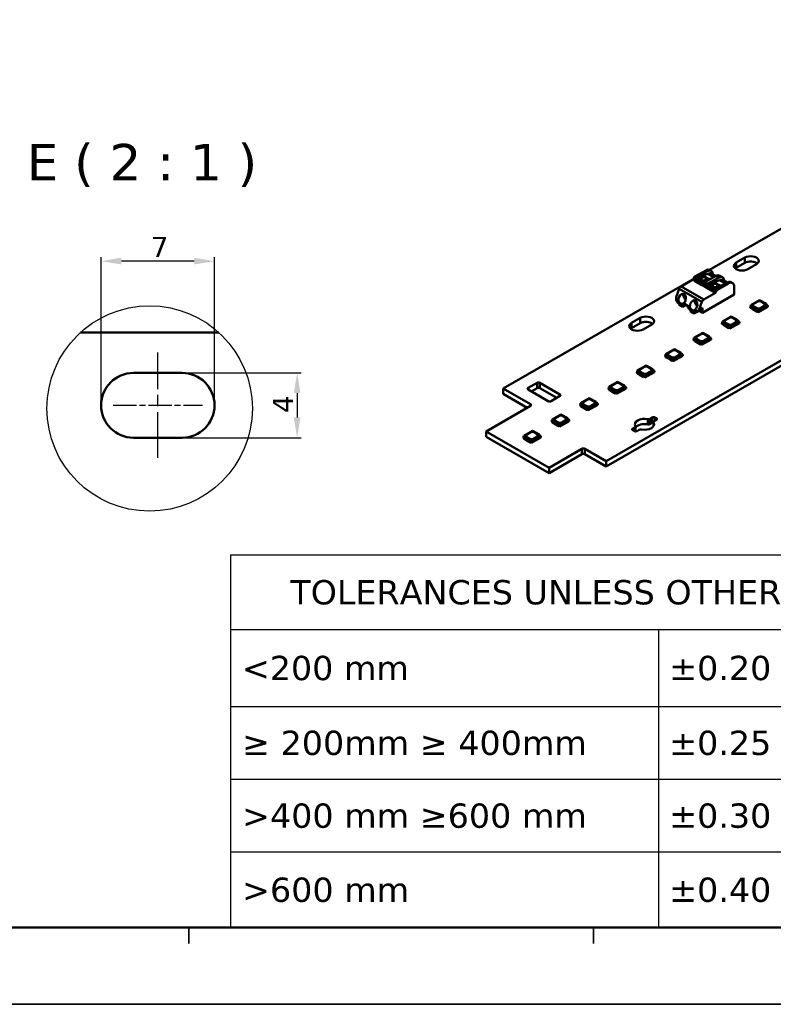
# Model space of a CAD drawing. Header units: millimetres. Extents: x 0 to 420, y 0 to 296.
# Tile 2 of 16: x 94 to 187, y 0 to 122. Entities that reach past the tile are written whole.
import ezdxf

# ---------------------------------------------------------------- set-up
doc = ezdxf.new("R2010")
doc.units = ezdxf.units.MM
doc.linetypes.add('CHAIN', pattern=[0.3543, 0.2362, -0.0295, 0.0591, -0.0295])
doc.layers.get('0').update_dxf_attribs({"lineweight": 25})
for name, color, linetype, lineweight in [('Centerline(ISO)', 7, 'Continuous', 25), ('Detail Circle Lines(ISO)', 7, 'Continuous', 25), ('Dimensions(ISO)', 7, 'Continuous', 25), ('Sketch Geometry(ISO)', 7, 'Continuous', 50), ('Symbols(ISO)', 7, 'Continuous', 25), ('Visible Edges(ISO)', 7, 'Continuous', 50), ('Visible Tangent Edges(ISO)', 7, 'Continuous', 50)]:
    doc.layers.add(name, color=color, linetype=linetype, lineweight=lineweight)
doc.styles.add('Philips-dimensions', font='verdana.ttf')
doc.styles.add('Philips-tekst', font='verdana.ttf')
doc.styles.add('Philips-tekstBigText', font='verdana.ttf')
doc.dimstyles.new('Philips-Oss', dxfattribs={"dimtxt": 2.5, "dimasz": 2.5, "dimexe": 0.5, "dimexo": 0, "dimgap": 0.5, "dimtad": 1, "dimtoh": 1, "dimrnd": 1e-08, "dimdsep": 46, "dimtxsty": 'Philips-dimensions', "dimcen": 0.09, "dimdle": 10, "dimclrd": 7, "dimclre": 7, "dimclrt": 7, "dimazin": 2, "dimtfac": 1, "dimtmove": 0, "dimatfit": 3, "dimfxl": 1, "dimtolj": 1, "dimlwd": 25, "dimlwe": 25, "dimarcsym": 0})

# ---------------------------------------------------------------- blocks, each defined once
blk = doc.blocks.new('2dTransSymbol2')
at = {"layer": 'Detail Circle Lines(ISO)'}
blk.add_circle((110.18, 74.07), 12.68, dxfattribs=at)
blk = doc.blocks.new('Borders A3')
at = {"layer": 'Sketch Geometry(ISO)', "color": 1, "linetype": 'Continuous', "lineweight": 50, "true_color": 0xff0000}
blk.add_line((20, 10), (410, 10), dxfattribs=at)
at = {"layer": 'Sketch Geometry(ISO)', "color": 7, "linetype": 'Continuous', "lineweight": 35}
for p, q in [((115, 10), (115, 8)), ((165, 10), (165, 8)), ((0.5, 0.5), (419.5, 0.5))]:
    blk.add_line(p, q, dxfattribs=at)
blk = doc.blocks.new('*D26')
at = {"layer": 'Defpoints', "color": 0, "linetype": 'Continuous', "transparency": 16777216}
for p in [(114.19, 78.46), (114.19, 70.46), (128.39, 70.46)]:
    blk.add_point(p, dxfattribs=at)
at = {"layer": 'Dimensions(ISO)', "color": 7, "linetype": 'Continuous', "lineweight": 25, "transparency": 16777216}
for p, q in [((114.19, 78.46), (128.89, 78.46)), ((128.39, 75.96), (128.39, 72.96)), ((114.19, 70.46), (128.89, 70.46))]:
    blk.add_line(p, q, dxfattribs=at)
at = {"layer": 'Dimensions(ISO)', "color": 7, "linetype": 'Continuous', "transparency": 16777216}
for points in [[(127.97, 75.96), (128.81, 75.96), (128.39, 78.46)], [(127.97, 72.96), (128.81, 72.96), (128.39, 70.46)]]:
    blk.add_solid(points, dxfattribs=at)
at = {"layer": 'Dimensions(ISO)', "color": 7, "linetype": 'Continuous', "lineweight": 25, "transparency": 16777216, "insert": (125.39, 73.51), "char_height": 2.5, "attachment_point": 1, "rotation": 90, "style": 'Philips-dimensions'}
blk.add_mtext('\\A1;4', dxfattribs=at)
blk = doc.blocks.new('*D27')
at = {"layer": 'Defpoints', "color": 0, "linetype": 'Continuous', "transparency": 16777216}
for p in [(104.19, 92.26), (104.19, 74.46), (118.19, 74.46)]:
    blk.add_point(p, dxfattribs=at)
at = {"layer": 'Dimensions(ISO)', "color": 7, "linetype": 'Continuous', "lineweight": 25, "transparency": 16777216}
for p, q in [((104.19, 74.46), (104.19, 92.76)), ((118.19, 74.46), (118.19, 92.76)), ((115.69, 92.26), (106.69, 92.26))]:
    blk.add_line(p, q, dxfattribs=at)
at = {"layer": 'Dimensions(ISO)', "color": 7, "linetype": 'Continuous', "transparency": 16777216}
for points in [[(106.69, 92.68), (106.69, 91.85), (104.19, 92.26)], [(115.69, 92.68), (115.69, 91.85), (118.19, 92.26)]]:
    blk.add_solid(points, dxfattribs=at)
at = {"layer": 'Dimensions(ISO)', "color": 7, "linetype": 'Continuous', "lineweight": 25, "transparency": 16777216, "insert": (110.33, 95.26), "char_height": 2.5, "attachment_point": 1, "style": 'Philips-dimensions'}
blk.add_mtext('\\A1;7', dxfattribs=at)
blk = doc.blocks.new('Table1')
at = {"layer": 'Symbols(ISO)'}
for p, q in [((120.17, 56), (225.84, 56)), ((120.17, 56), (120.17, 46.77)), ((225.84, 56), (225.84, 46.77)), ((120.17, 46.77), (225.84, 46.77)), ((120.17, 46.77), (120.17, 37.29)), ((173.01, 46.77), (173.01, 37.29)), ((225.84, 46.77), (225.84, 37.29)), ((120.17, 37.29), (225.84, 37.29)), ((120.17, 37.29), (120.17, 10)), ((173.01, 37.29), (173.01, 10)), ((225.84, 37.29), (225.84, 10)), ((120.17, 28.3), (225.84, 28.3)), ((120.17, 19.31), (225.84, 19.31)), ((120.17, 10), (225.84, 10))]:
    blk.add_line(p, q, dxfattribs=at)
at = {"layer": 'Symbols(ISO)', "color": 7, "char_height": 3, "attachment_point": 7, "style": 'Philips-tekst'}
for s, insert in [('TOLERANCES UNLESS OTHERWISE STATED', (127.55, 49.82)), ('<200 mm', (121.56, 40.47)), ('±0.20 mm', (174.32, 40.47)), ('≥ 200mm ≥ 400mm', (121.59, 31.23)), ('±0.25 mm', (174.32, 31.23)), ('>400 mm ≥600 mm', (121.59, 22.24)), ('±0.30 mm', (174.32, 22.24)), ('>600 mm', (121.59, 13.09)), ('±0.40 mm', (174.32, 13.09))]:
    blk.add_mtext(s, dxfattribs=dict(at, insert=insert))

msp = doc.modelspace()

# ---------------------------------------------------------------- linework, layer by layer
at = {"layer": 'Centerline(ISO)', "linetype": 'CHAIN', "ltscale": 23.990969}
msp.add_line((111.189, 67.959), (111.189, 80.959), dxfattribs=at)
at = {"layer": 'Centerline(ISO)', "linetype": 'CHAIN', "ltscale": 12.223182}
msp.add_line((105.689, 74.459), (116.689, 74.459), dxfattribs=at)
at = {"layer": 'Visible Edges(ISO)'}
for p, q in [((261.209, 122.072), (166.562, 67.568)), ((261.209, 121.418), (166.562, 66.914)), ((179.295, 91.188), (218.813, 113.945)), ((182.614, 92.082), (183.674, 92.692)), ((183.674, 92.038), (182.614, 91.428)), ((185.089, 91.878), (184.028, 91.267)), ((153.834, 76.527), (177.303, 90.041)), ((177.245, 89.973), (175.801, 89.142)), ((177.347, 90.155), (177.306, 90.05)), ((177.465, 89.958), (177.506, 90.063)), ((178.841, 91.118), (177.5, 90.345)), ((177.659, 90.254), (179, 91.026)), ((177.728, 90.012), (177.725, 89.928)), ((177.982, 90.225), (177.803, 90.132)), ((178.147, 90.13), (177.982, 90.225)), ((178.187, 90.227), (178.076, 90.171)), ((178.229, 90.367), (178.187, 90.227)), ((178.409, 90.099), (178.187, 90.227)), ((178.422, 90.49), (178.229, 90.367)), ((178.389, 90.275), (178.229, 90.367)), ((179.15, 90.705), (178.422, 90.49)), ((179.2, 90.042), (178.422, 90.49)), ((180.061, 90.415), (178.72, 89.643)), ((179.007, 89.919), (178.846, 90.011)), ((179.007, 89.919), (179.2, 90.042)), ((179.073, 89.439), (180.415, 90.212)), ((179.2, 90.042), (179.637, 90.171)), ((179.499, 91.075), (179.34, 91.167)), ((180.086, 90.429), (179.561, 90.732)), ((180.914, 90.261), (180.56, 90.464)), ((175.571, 88.856), (175.173, 87.83)), ((178.364, 89.294), (177.445, 89.824)), ((178.503, 89.48), (177.725, 89.928)), ((177.813, 89.877), (177.813, 89.671)), ((178.48, 89.287), (177.813, 89.671)), ((177.813, 89.671), (177.917, 89.597)), ((178.466, 89.281), (177.917, 89.597)), ((178.046, 89.478), (178.046, 89.523)), ((178.134, 89.427), (178.134, 89.472)), ((178.283, 89.387), (178.243, 89.364)), ((178.503, 89.48), (178.506, 89.564)), ((178.591, 89.526), (178.503, 89.48)), ((178.567, 89.452), (178.526, 89.347)), ((178.581, 89.684), (178.76, 89.777)), ((178.591, 89.504), (178.591, 89.526)), ((178.76, 89.777), (178.596, 89.872)), ((178.961, 89.782), (178.742, 89.908)), ((178.76, 89.777), (178.788, 89.688)), ((178.788, 89.688), (178.896, 89.744)), ((179.778, 88.48), (178.859, 89.009)), ((178.879, 89.144), (178.92, 89.249)), ((178.966, 89.784), (179.007, 89.919)), ((179.143, 89.197), (179.139, 89.114)), ((179.917, 88.666), (179.139, 89.114)), ((179.397, 89.41), (179.217, 89.318)), ((179.227, 89.063), (179.227, 88.857)), ((179.894, 88.473), (179.227, 88.857)), ((179.227, 88.857), (179.331, 88.783)), ((179.88, 88.467), (179.331, 88.783)), ((179.561, 89.315), (179.397, 89.41)), ((179.601, 89.413), (179.49, 89.356)), ((179.643, 89.552), (179.601, 89.413)), ((179.823, 89.285), (179.601, 89.413)), ((179.837, 89.676), (179.643, 89.552)), ((179.803, 89.46), (179.643, 89.552)), ((180.565, 89.89), (179.837, 89.676)), ((180.614, 89.228), (179.837, 89.676)), ((179.917, 88.666), (179.92, 88.75)), ((179.995, 88.87), (180.175, 88.962)), ((180.175, 88.962), (180.01, 89.057)), ((181.475, 89.601), (180.134, 88.828)), ((180.375, 88.967), (180.156, 89.093)), ((180.175, 88.962), (180.202, 88.874)), ((180.202, 88.874), (180.311, 88.93)), ((180.421, 89.104), (180.261, 89.197)), ((180.293, 88.737), (181.634, 89.509)), ((180.38, 88.97), (180.421, 89.104)), ((180.421, 89.104), (180.614, 89.228)), ((180.614, 89.228), (181.051, 89.357)), ((181.501, 89.615), (180.975, 89.918)), ((182.133, 89.558), (181.974, 89.65)), ((182.341, 89.099), (182.341, 88.138)), ((182.341, 88.138), (178.417, 85.878)), ((178.594, 87.533), (180.038, 88.365)), ((179.46, 88.663), (179.46, 88.709)), ((179.548, 88.612), (179.548, 88.658)), ((179.697, 88.572), (179.658, 88.55)), ((180.005, 88.711), (179.917, 88.666)), ((179.981, 88.638), (179.94, 88.533)), ((180.005, 88.69), (180.005, 88.711)), ((180.099, 88.441), (180.14, 88.546)), ((175.995, 86.724), (175.5, 87.009)), ((175.571, 86.968), (175.536, 86.947)), ((175.96, 86.703), (175.536, 86.947)), ((175.536, 86.947), (175.536, 86.886)), ((175.96, 86.642), (175.536, 86.886)), ((175.536, 86.886), (175.589, 86.855)), ((176.013, 86.611), (175.589, 86.855)), ((175.96, 86.703), (175.995, 86.724)), ((175.96, 86.642), (175.96, 86.703)), ((176.013, 86.611), (175.96, 86.642)), ((176.261, 86.754), (176.013, 86.611)), ((176.287, 86.768), (176.365, 86.812)), ((177.966, 86.222), (178.364, 87.248)), ((177.966, 86.222), (178.417, 86.481)), ((178.417, 85.878), (178.417, 86.481)), ((184.376, 86.643), (184.341, 86.622)), ((184.341, 86.524), (184.341, 86.622)), ((184.341, 86.622), (184.464, 86.551)), ((184.341, 86.524), (184.438, 86.468)), ((184.39, 86.835), (184.376, 86.643)), ((184.499, 86.572), (184.376, 86.643)), ((185.476, 87.46), (184.39, 86.835)), ((185.38, 86.265), (184.39, 86.835)), ((184.5, 86.572), (184.438, 86.536)), ((184.438, 86.536), (184.579, 86.455)), ((184.438, 86.434), (184.438, 86.536)), ((184.579, 86.352), (184.438, 86.434)), ((184.579, 86.455), (184.645, 86.437)), ((184.579, 86.352), (184.579, 86.455)), ((184.645, 86.334), (184.579, 86.352)), ((184.645, 86.437), (185.057, 86.2)), ((184.645, 86.334), (184.645, 86.437)), ((185.057, 86.098), (184.645, 86.334)), ((184.712, 86.959), (185.26, 87.275)), ((184.712, 86.955), (185.26, 87.271)), ((185.171, 86.45), (184.712, 86.715)), ((185.331, 85.954), (186.515, 86.636)), ((185.38, 86.265), (186.32, 86.806)), ((185.476, 87.46), (186.32, 86.974)), ((186.144, 86.766), (185.596, 86.45)), ((185.684, 87.275), (186.144, 87.01)), ((185.684, 87.271), (186.144, 87.006)), ((186.32, 86.806), (186.32, 86.974)), ((186.32, 86.899), (186.472, 86.812)), ((186.472, 86.812), (186.32, 86.725)), ((186.32, 86.725), (186.32, 86.806)), ((186.472, 86.812), (186.48, 86.714)), ((186.515, 86.734), (186.476, 86.757)), ((186.48, 86.714), (186.515, 86.734)), ((186.515, 86.636), (186.515, 86.734)), ((169.691, 84.64), (170.752, 85.251)), ((177.409, 85.909), (176.914, 86.194)), ((176.985, 86.153), (176.95, 86.133)), ((177.374, 85.889), (176.95, 86.133)), ((176.95, 86.133), (176.95, 86.072)), ((177.374, 85.827), (176.95, 86.072)), ((176.95, 86.072), (177.003, 86.041)), ((177.427, 85.797), (177.003, 86.041)), ((177.374, 85.889), (177.41, 85.909)), ((177.374, 85.827), (177.374, 85.889)), ((177.427, 85.797), (177.374, 85.827)), ((177.993, 86.122), (177.427, 85.797)), ((177.68, 85.956), (178.246, 86.282)), ((178.417, 85.878), (177.981, 86.129)), ((181.973, 85.443), (180.887, 84.818)), ((181.209, 84.942), (181.757, 85.257)), ((181.209, 84.938), (181.757, 85.253)), ((181.973, 85.443), (182.818, 84.956)), ((182.181, 85.257), (182.641, 84.993)), ((182.181, 85.253), (182.641, 84.989)), ((185.057, 86.2), (185.087, 86.162)), ((185.057, 86.098), (185.057, 86.2)), ((185.087, 86.06), (185.057, 86.098)), ((185.087, 86.162), (185.18, 86.109)), ((185.087, 86.06), (185.087, 86.162)), ((185.18, 86.006), (185.087, 86.06)), ((185.18, 86.109), (185.242, 86.144)), ((185.18, 86.006), (185.18, 86.109)), ((185.21, 86.023), (185.18, 86.006)), ((185.207, 86.124), (185.331, 86.052)), ((185.207, 86.025), (185.331, 85.954)), ((185.366, 86.073), (185.242, 86.144)), ((185.331, 86.052), (185.366, 86.073)), ((185.331, 85.954), (185.331, 86.052)), ((185.366, 86.073), (185.38, 86.265)), ((170.752, 84.597), (169.691, 83.986)), ((172.166, 84.437), (171.106, 83.826)), ((180.873, 84.626), (180.838, 84.605)), ((180.838, 84.507), (180.838, 84.605)), ((180.838, 84.605), (180.961, 84.534)), ((180.838, 84.507), (180.935, 84.451)), ((180.887, 84.818), (180.873, 84.626)), ((180.997, 84.555), (180.873, 84.626)), ((181.877, 84.247), (180.887, 84.818)), ((180.997, 84.555), (180.935, 84.519)), ((180.935, 84.519), (181.076, 84.438)), ((180.935, 84.417), (180.935, 84.519)), ((181.076, 84.335), (180.935, 84.417)), ((181.076, 84.438), (181.143, 84.42)), ((181.076, 84.335), (181.076, 84.438)), ((181.143, 84.317), (181.076, 84.335)), ((181.143, 84.42), (181.554, 84.183)), ((181.143, 84.317), (181.143, 84.42)), ((181.554, 84.081), (181.143, 84.317)), ((181.669, 84.433), (181.209, 84.698)), ((181.554, 84.183), (181.585, 84.145)), ((181.554, 84.081), (181.554, 84.183)), ((181.585, 84.042), (181.554, 84.081)), ((181.585, 84.145), (181.677, 84.092)), ((181.585, 84.042), (181.585, 84.145)), ((181.677, 83.989), (181.585, 84.042)), ((181.677, 84.092), (181.739, 84.127)), ((181.677, 83.989), (181.677, 84.092)), ((181.708, 84.006), (181.677, 83.989)), ((181.704, 84.106), (181.828, 84.035)), ((181.704, 84.008), (181.828, 83.937)), ((181.863, 84.056), (181.739, 84.127)), ((181.828, 83.937), (183.012, 84.619)), ((181.828, 84.035), (181.863, 84.056)), ((181.828, 83.937), (181.828, 84.035)), ((181.863, 84.056), (181.877, 84.247)), ((181.877, 84.247), (182.818, 84.789)), ((182.641, 84.748), (182.093, 84.433)), ((182.818, 84.789), (182.818, 84.956)), ((182.818, 84.882), (182.969, 84.795)), ((182.969, 84.795), (182.818, 84.707)), ((182.818, 84.707), (182.818, 84.789)), ((182.969, 84.795), (182.977, 84.697)), ((183.012, 84.717), (182.973, 84.74)), ((182.977, 84.697), (183.012, 84.717)), ((183.012, 84.619), (183.012, 84.717)), ((101.66, 83.459), (118.706, 83.459)), ((177.384, 82.8), (177.37, 82.608)), ((178.47, 83.426), (177.384, 82.8)), ((178.374, 82.23), (177.384, 82.8)), ((177.706, 82.925), (178.254, 83.24)), ((177.706, 82.921), (178.254, 83.236)), ((178.166, 82.416), (177.706, 82.68)), ((178.374, 82.23), (179.315, 82.772)), ((178.47, 83.426), (179.315, 82.939)), ((179.138, 82.731), (178.59, 82.416)), ((178.678, 83.24), (179.138, 82.976)), ((178.678, 83.236), (179.138, 82.972)), ((179.315, 82.772), (179.315, 82.939)), ((179.315, 82.865), (179.466, 82.777)), ((179.466, 82.777), (179.315, 82.69)), ((179.315, 82.69), (179.315, 82.772)), ((179.466, 82.777), (179.474, 82.68)), ((179.509, 82.7), (179.471, 82.722)), ((179.474, 82.68), (179.509, 82.7)), ((179.509, 82.602), (179.509, 82.7)), ((177.37, 82.608), (177.335, 82.588)), ((177.335, 82.49), (177.335, 82.588)), ((177.335, 82.588), (177.458, 82.517)), ((177.335, 82.49), (177.432, 82.434)), ((177.494, 82.537), (177.37, 82.608)), ((177.494, 82.538), (177.432, 82.502)), ((177.432, 82.502), (177.574, 82.421)), ((177.432, 82.399), (177.432, 82.502)), ((177.574, 82.318), (177.432, 82.399)), ((177.574, 82.421), (177.64, 82.403)), ((177.574, 82.318), (177.574, 82.421)), ((177.64, 82.3), (177.574, 82.318)), ((177.64, 82.403), (178.051, 82.166)), ((177.64, 82.3), (177.64, 82.403)), ((178.051, 82.063), (177.64, 82.3)), ((178.051, 82.166), (178.082, 82.128)), ((178.051, 82.063), (178.051, 82.166)), ((178.082, 82.025), (178.051, 82.063)), ((178.082, 82.128), (178.175, 82.074)), ((178.082, 82.025), (178.082, 82.128)), ((178.175, 81.972), (178.082, 82.025)), ((178.175, 82.074), (178.237, 82.11)), ((178.175, 81.972), (178.175, 82.074)), ((178.205, 81.989), (178.175, 81.972)), ((178.201, 82.089), (178.325, 82.018)), ((178.201, 81.991), (178.325, 81.92)), ((178.36, 82.038), (178.237, 82.11)), ((178.325, 81.92), (179.509, 82.602)), ((178.325, 82.018), (178.36, 82.038)), ((178.325, 81.92), (178.325, 82.018)), ((178.36, 82.038), (178.374, 82.23)), ((173.868, 80.591), (173.832, 80.571)), ((173.832, 80.473), (173.832, 80.571)), ((173.832, 80.571), (173.956, 80.5)), ((173.832, 80.473), (173.929, 80.417)), ((173.881, 80.783), (173.868, 80.591)), ((173.991, 80.52), (173.868, 80.591)), ((174.967, 81.409), (173.881, 80.783)), ((174.871, 80.213), (173.881, 80.783)), ((173.991, 80.521), (173.929, 80.485)), ((173.929, 80.485), (174.071, 80.403)), ((173.929, 80.382), (173.929, 80.485)), ((174.071, 80.301), (173.929, 80.382)), ((174.071, 80.403), (174.137, 80.386)), ((174.071, 80.301), (174.071, 80.403)), ((174.137, 80.283), (174.071, 80.301)), ((174.137, 80.386), (174.548, 80.149)), ((174.137, 80.283), (174.137, 80.386)), ((174.548, 80.046), (174.137, 80.283)), ((174.203, 80.908), (174.751, 81.223)), ((174.203, 80.904), (174.751, 81.219)), ((174.663, 80.399), (174.203, 80.663)), ((174.822, 79.903), (176.007, 80.585)), ((174.871, 80.213), (175.812, 80.755)), ((174.967, 81.409), (175.812, 80.922)), ((175.635, 80.714), (175.087, 80.399)), ((175.176, 81.223), (175.635, 80.959)), ((175.176, 81.219), (175.635, 80.954)), ((175.812, 80.755), (175.812, 80.922)), ((175.812, 80.848), (175.963, 80.76)), ((175.963, 80.76), (175.812, 80.673)), ((175.812, 80.673), (175.812, 80.755)), ((175.963, 80.76), (175.971, 80.663)), ((176.007, 80.683), (175.968, 80.705)), ((175.971, 80.663), (176.007, 80.683)), ((176.007, 80.585), (176.007, 80.683)), ((171.465, 79.391), (170.379, 78.766)), ((170.701, 78.891), (171.249, 79.206)), ((170.701, 78.886), (171.249, 79.202)), ((171.465, 79.391), (172.309, 78.905)), ((171.673, 79.206), (172.133, 78.941)), ((171.673, 79.202), (172.133, 78.937)), ((174.548, 80.149), (174.579, 80.111)), ((174.548, 80.046), (174.548, 80.149)), ((174.579, 80.008), (174.548, 80.046)), ((174.579, 80.111), (174.672, 80.057)), ((174.579, 80.008), (174.579, 80.111)), ((174.672, 79.955), (174.579, 80.008)), ((174.672, 80.057), (174.734, 80.093)), ((174.672, 79.955), (174.672, 80.057)), ((174.702, 79.972), (174.672, 79.955)), ((174.698, 80.072), (174.822, 80.001)), ((174.698, 79.974), (174.822, 79.903)), ((174.857, 80.021), (174.734, 80.093)), ((174.822, 80.001), (174.857, 80.021)), ((174.822, 79.903), (174.822, 80.001)), ((174.857, 80.021), (174.871, 80.213)), ((108.189, 78.459), (114.189, 78.459)), ((170.365, 78.574), (170.329, 78.554)), ((170.329, 78.456), (170.329, 78.554)), ((170.329, 78.554), (170.453, 78.483)), ((170.329, 78.456), (170.427, 78.4)), ((170.379, 78.766), (170.365, 78.574)), ((170.488, 78.503), (170.365, 78.574)), ((171.369, 78.196), (170.379, 78.766)), ((170.489, 78.503), (170.427, 78.468)), ((170.427, 78.468), (170.568, 78.386)), ((170.427, 78.365), (170.427, 78.468)), ((170.568, 78.284), (170.427, 78.365)), ((170.568, 78.386), (170.634, 78.369)), ((170.568, 78.284), (170.568, 78.386)), ((170.634, 78.266), (170.568, 78.284)), ((170.634, 78.369), (171.045, 78.132)), ((170.634, 78.266), (170.634, 78.369)), ((171.045, 78.029), (170.634, 78.266)), ((171.16, 78.382), (170.701, 78.646)), ((171.045, 78.132), (171.076, 78.094)), ((171.045, 78.029), (171.045, 78.132)), ((171.076, 77.991), (171.045, 78.029)), ((171.076, 78.094), (171.169, 78.04)), ((171.076, 77.991), (171.076, 78.094)), ((171.169, 77.938), (171.076, 77.991)), ((171.169, 78.04), (171.231, 78.076)), ((171.169, 77.938), (171.169, 78.04)), ((171.199, 77.955), (171.169, 77.938)), ((171.196, 78.055), (171.319, 77.984)), ((171.196, 77.957), (171.319, 77.886)), ((171.355, 78.004), (171.231, 78.075)), ((171.319, 77.886), (172.504, 78.568)), ((171.319, 77.984), (171.355, 78.004)), ((171.319, 77.886), (171.319, 77.984)), ((171.355, 78.004), (171.369, 78.196)), ((171.369, 78.196), (172.309, 78.738)), ((172.133, 78.697), (171.584, 78.382)), ((172.309, 78.738), (172.309, 78.905)), ((172.309, 78.83), (172.461, 78.743)), ((172.461, 78.743), (172.309, 78.656)), ((172.309, 78.656), (172.309, 78.738)), ((172.461, 78.743), (172.468, 78.645)), ((172.504, 78.666), (172.465, 78.688)), ((172.468, 78.645), (172.504, 78.666)), ((172.504, 78.568), (172.504, 78.666)), ((156.91, 76.608), (158.006, 77.239)), ((158.36, 77.239), (160.835, 75.814)), ((166.876, 76.749), (166.862, 76.557)), ((167.962, 77.374), (166.876, 76.749)), ((167.866, 76.179), (166.876, 76.749)), ((167.198, 76.873), (167.746, 77.189)), ((167.198, 76.869), (167.746, 77.185)), ((167.657, 76.364), (167.198, 76.629)), ((167.866, 76.179), (168.806, 76.721)), ((167.962, 77.374), (168.806, 76.888)), ((168.63, 76.68), (168.082, 76.364)), ((168.17, 77.189), (168.63, 76.924)), ((168.17, 77.185), (168.63, 76.92)), ((168.806, 76.721), (168.806, 76.888)), ((168.806, 76.813), (168.958, 76.726)), ((168.958, 76.726), (168.806, 76.639)), ((168.806, 76.639), (168.806, 76.721)), ((168.958, 76.726), (168.966, 76.628)), ((169.001, 76.649), (168.962, 76.671)), ((168.966, 76.628), (169.001, 76.649)), ((169.001, 76.551), (169.001, 76.649)), ((157.193, 74.593), (153.834, 76.527)), ((153.834, 76.527), (153.834, 75.873)), ((156.802, 74.164), (153.834, 75.873)), ((159.385, 74.979), (156.91, 76.405)), ((158.006, 76.585), (157.302, 76.179)), ((160.444, 75.385), (158.36, 76.585)), ((160.835, 75.611), (159.739, 74.979)), ((166.862, 76.557), (166.827, 76.537)), ((166.827, 76.439), (166.827, 76.537)), ((166.827, 76.537), (166.95, 76.466)), ((166.827, 76.439), (166.924, 76.383)), ((166.985, 76.486), (166.862, 76.557)), ((166.986, 76.486), (166.924, 76.451)), ((166.924, 76.451), (167.065, 76.369)), ((166.924, 76.348), (166.924, 76.451)), ((167.065, 76.267), (166.924, 76.348)), ((167.065, 76.369), (167.131, 76.351)), ((167.065, 76.267), (167.065, 76.369)), ((167.131, 76.249), (167.065, 76.267)), ((167.131, 76.351), (167.543, 76.115)), ((167.131, 76.249), (167.131, 76.351)), ((167.543, 76.012), (167.131, 76.249)), ((167.543, 76.115), (167.573, 76.077)), ((167.543, 76.012), (167.543, 76.115)), ((167.573, 75.974), (167.543, 76.012)), ((167.573, 76.077), (167.666, 76.023)), ((167.573, 75.974), (167.573, 76.077)), ((167.666, 75.92), (167.573, 75.974)), ((167.666, 76.023), (167.728, 76.059)), ((167.666, 75.92), (167.666, 76.023)), ((167.696, 75.938), (167.666, 75.92)), ((167.693, 76.038), (167.817, 75.967)), ((167.693, 75.94), (167.817, 75.869)), ((167.852, 75.987), (167.728, 76.058)), ((167.817, 75.869), (169.001, 76.551)), ((167.817, 75.967), (167.852, 75.987)), ((167.817, 75.869), (167.817, 75.967)), ((167.852, 75.987), (167.866, 76.179)), ((151.713, 71.233), (157.193, 74.389)), ((163.359, 74.54), (163.324, 74.52)), ((163.324, 74.422), (163.324, 74.52)), ((163.324, 74.52), (163.447, 74.449)), ((163.324, 74.422), (163.421, 74.366)), ((163.373, 74.732), (163.359, 74.54)), ((163.483, 74.469), (163.359, 74.54)), ((164.459, 75.357), (163.373, 74.732)), ((164.363, 74.162), (163.373, 74.732)), ((163.483, 74.469), (163.421, 74.434)), ((163.421, 74.434), (163.562, 74.352)), ((163.421, 74.331), (163.421, 74.434)), ((163.562, 74.249), (163.421, 74.331)), ((163.562, 74.352), (163.629, 74.334)), ((163.562, 74.249), (163.562, 74.352)), ((163.629, 74.232), (163.562, 74.249)), ((163.629, 74.334), (164.04, 74.098)), ((163.629, 74.232), (163.629, 74.334)), ((164.04, 73.995), (163.629, 74.232)), ((163.695, 74.856), (164.243, 75.172)), ((163.695, 74.852), (164.243, 75.168)), ((164.155, 74.347), (163.695, 74.612)), ((164.314, 73.851), (165.498, 74.533)), ((164.349, 73.97), (164.363, 74.162)), ((164.363, 74.162), (165.304, 74.704)), ((164.459, 75.357), (165.304, 74.871)), ((165.127, 74.663), (164.579, 74.347)), ((164.667, 75.172), (165.127, 74.907)), ((164.667, 75.168), (165.127, 74.903)), ((165.304, 74.704), (165.304, 74.871)), ((165.304, 74.796), (165.455, 74.709)), ((165.455, 74.709), (165.304, 74.622)), ((165.304, 74.622), (165.304, 74.704)), ((165.455, 74.709), (165.463, 74.611)), ((165.498, 74.632), (165.459, 74.654)), ((165.463, 74.611), (165.498, 74.632)), ((165.498, 74.533), (165.498, 74.632)), ((160.956, 73.34), (159.87, 72.715)), ((160.192, 72.839), (160.74, 73.155)), ((160.192, 72.835), (160.74, 73.151)), ((160.956, 73.34), (161.801, 72.854)), ((161.164, 73.155), (161.624, 72.89)), ((161.164, 73.151), (161.624, 72.886)), ((164.04, 74.098), (164.071, 74.059)), ((164.04, 73.995), (164.04, 74.098)), ((164.071, 73.957), (164.04, 73.995)), ((164.071, 74.059), (164.163, 74.006)), ((164.071, 73.957), (164.071, 74.059)), ((164.163, 73.903), (164.071, 73.957)), ((164.163, 74.006), (164.225, 74.042)), ((164.163, 73.903), (164.163, 74.006)), ((164.194, 73.921), (164.163, 73.903)), ((164.19, 74.021), (164.314, 73.95)), ((164.19, 73.923), (164.314, 73.851)), ((164.349, 73.97), (164.225, 74.041)), ((164.314, 73.95), (164.349, 73.97)), ((164.314, 73.851), (164.314, 73.95)), ((171.933, 72.799), (172.21, 72.959)), ((172.564, 72.959), (172.741, 72.857)), ((159.856, 72.523), (159.821, 72.502)), ((159.821, 72.404), (159.821, 72.502)), ((159.821, 72.502), (159.944, 72.431)), ((159.821, 72.404), (159.918, 72.348)), ((159.87, 72.715), (159.856, 72.523)), ((159.98, 72.452), (159.856, 72.523)), ((160.86, 72.145), (159.87, 72.715)), ((159.98, 72.452), (159.918, 72.416)), ((159.918, 72.416), (160.06, 72.335)), ((159.918, 72.314), (159.918, 72.416)), ((160.06, 72.232), (159.918, 72.314)), ((160.06, 72.335), (160.126, 72.317)), ((160.06, 72.232), (160.06, 72.335)), ((160.126, 72.215), (160.06, 72.232)), ((160.126, 72.317), (160.537, 72.08)), ((160.126, 72.215), (160.126, 72.317)), ((160.537, 71.978), (160.126, 72.215)), ((160.652, 72.33), (160.192, 72.595)), ((160.537, 72.08), (160.568, 72.042)), ((160.537, 71.978), (160.537, 72.08)), ((160.568, 71.94), (160.537, 71.978)), ((160.568, 72.042), (160.661, 71.989)), ((160.568, 71.94), (160.568, 72.042)), ((160.661, 71.886), (160.568, 71.94)), ((160.661, 71.989), (160.723, 72.024)), ((160.661, 71.886), (160.661, 71.989)), ((160.691, 71.904), (160.661, 71.886)), ((160.687, 72.004), (160.811, 71.932)), ((160.687, 71.906), (160.811, 71.834)), ((160.846, 71.953), (160.723, 72.024)), ((160.811, 71.834), (161.995, 72.516)), ((160.811, 71.932), (160.846, 71.953)), ((160.811, 71.834), (160.811, 71.932)), ((160.846, 71.953), (160.86, 72.145)), ((160.86, 72.145), (161.801, 72.686)), ((161.624, 72.646), (161.076, 72.33)), ((161.801, 72.686), (161.801, 72.854)), ((161.801, 72.779), (161.952, 72.692)), ((161.952, 72.692), (161.801, 72.605)), ((161.801, 72.605), (161.801, 72.686)), ((161.952, 72.692), (161.96, 72.594)), ((161.995, 72.614), (161.957, 72.637)), ((161.96, 72.594), (161.995, 72.614)), ((161.995, 72.516), (161.995, 72.614)), ((169.824, 71.584), (170.102, 71.744)), ((170.175, 71.846), (170.175, 71.237)), ((172.21, 72.305), (171.933, 72.145)), ((172.39, 72.391), (172.39, 71.872)), ((172.741, 72.653), (172.463, 72.493)), ((151.713, 71.233), (151.713, 70.579)), ((159.491, 66.754), (151.713, 71.233)), ((159.491, 66.1), (151.713, 70.579)), ((156.367, 70.698), (156.354, 70.506)), ((157.453, 71.323), (156.367, 70.698)), ((157.357, 70.128), (156.367, 70.698)), ((156.689, 70.822), (157.237, 71.138)), ((156.689, 70.818), (157.237, 71.134)), ((157.149, 70.313), (156.689, 70.578)), ((157.357, 70.128), (158.298, 70.669)), ((157.453, 71.323), (158.298, 70.837)), ((158.121, 70.629), (157.573, 70.313)), ((157.662, 71.138), (158.121, 70.873)), ((157.662, 71.134), (158.121, 70.869)), ((158.298, 70.669), (158.298, 70.837)), ((158.298, 70.762), (158.449, 70.675)), ((158.449, 70.675), (158.298, 70.588)), ((158.298, 70.588), (158.298, 70.669)), ((158.449, 70.675), (158.457, 70.577)), ((158.493, 70.597), (158.454, 70.62)), ((158.457, 70.577), (158.493, 70.597)), ((158.493, 70.499), (158.493, 70.597)), ((170.001, 71.279), (169.824, 71.381)), ((170.632, 71.439), (170.354, 71.279)), ((114.189, 70.459), (108.189, 70.459)), ((156.354, 70.506), (156.318, 70.485)), ((156.318, 70.387), (156.318, 70.485)), ((156.318, 70.485), (156.442, 70.414)), ((156.318, 70.387), (156.415, 70.331)), ((156.477, 70.435), (156.354, 70.506)), ((156.477, 70.435), (156.415, 70.399)), ((156.415, 70.399), (156.557, 70.318)), ((156.415, 70.297), (156.415, 70.399)), ((156.557, 70.215), (156.415, 70.297)), ((156.557, 70.318), (156.623, 70.3)), ((156.557, 70.215), (156.557, 70.318)), ((156.623, 70.197), (156.557, 70.215)), ((156.623, 70.3), (157.034, 70.063)), ((156.623, 70.197), (156.623, 70.3)), ((157.034, 69.961), (156.623, 70.197)), ((157.034, 70.063), (157.065, 70.025)), ((157.034, 69.961), (157.034, 70.063)), ((157.065, 69.923), (157.034, 69.961)), ((157.065, 70.025), (157.158, 69.972)), ((157.065, 69.923), (157.065, 70.025)), ((157.158, 69.869), (157.065, 69.923)), ((157.158, 69.972), (157.22, 70.007)), ((157.158, 69.869), (157.158, 69.972)), ((157.188, 69.886), (157.158, 69.869)), ((157.184, 69.987), (157.308, 69.915)), ((157.184, 69.888), (157.308, 69.817)), ((157.344, 69.936), (157.22, 70.007)), ((157.308, 69.817), (158.493, 70.499)), ((157.308, 69.915), (157.344, 69.936)), ((157.308, 69.817), (157.308, 69.915)), ((157.344, 69.936), (157.357, 70.128)), ((163.557, 69.095), (159.491, 66.754)), ((163.557, 68.441), (159.491, 66.1)), ((166.562, 67.568), (163.911, 69.095)), ((166.562, 66.914), (163.911, 68.441)), ((166.562, 67.568), (166.562, 66.914)), ((159.491, 66.754), (159.491, 66.1))]:
    msp.add_line(p, q, dxfattribs=at)
for centre, start, end in [((108.189, 74.459), 90, 270), ((114.189, 74.459), 270, 90)]:
    msp.add_arc(centre, 4, start, end, dxfattribs=at)
for centre, major_axis, ratio, start_param, end_param in [((184.381, 92.285), (1, 0), 0.5758617, 5.4977871, 8.6393798), ((178.841, 90.3), (0.499, 0.867), 0.5780931, 0, 0.7834645), ((179, 90.208), (0.499, 0.867), 0.5780931, 5.5356605, 7.0666498), ((183.321, 91.674), (-1, 0), 0.5758617, 5.4977871, 8.6393798), ((183.321, 91.02), (-1, 0), 0.5758617, 5.4977871, 5.6792605), ((184.381, 91.631), (-1, 0), 0.5758617, 3.7455175, 5.4977871), ((177.245, 90.055), (-0.0499, -0.0867), 0.5780931, 0.7834645, 1.830662), ((177.5, 90.141), (-0.125, -0.217), 0.5780931, 3.9250571, 4.9722547), ((177.659, 90.049), (0.125, 0.217), 0.5780931, 0.7834645, 1.830662), ((177.799, 90.048), (-0.0499, -0.0867), 0.5780931, 3.8726972, 5.4434936), ((178.492, 90.063), (-0.36, 0.016), 0.5448174, 6.0176926, 8.1689711), ((178.35, 90.07), (0.227, -0.245), 0.3844675, 4.137601, 4.6111282), ((178.488, 89.958), (-0.266, 0.012), 0.5448174, 5.0360346, 6.0148763), ((178.641, 90.221), (-0.028, 0.334), 0.7571446, 1.3445226, 1.878655), ((178.505, 90.071), (0.36, 0.017), 0.6053276, 5.9279887, 8.154217), ((178.641, 90.221), (0.028, -0.334), 0.7571446, 0.2941308, 0.8282632), ((179.167, 90.794), (-0.0499, -0.0867), 0.5780931, 0.5453685, 0.7212959), ((179.124, 89.974), (0.437, 0.758), 0.5780931, 0, 0.721296), ((180.061, 89.598), (0.499, 0.867), 0.5780931, 0, 0.7834645), ((180.415, 89.394), (0.499, 0.867), 0.5780931, 5.5356605, 7.0666498), ((180.538, 89.159), (0.437, 0.758), 0.5780931, 0, 0.721296), ((175.801, 88.835), (-0.187, -0.325), 0.5780931, 3.9250571, 4.9722547), ((177.515, 89.865), (-0.1, 0), 0.5758617, 6.1132669, 7.0685835), ((177.404, 89.964), (0.0499, 0.0867), 0.5780931, 4.5405368, 4.9722547), ((178.435, 89.335), (-0.1, 0), 0.5758617, 0.7853982, 1.7407148), ((178.465, 89.353), (-0.0499, -0.0867), 0.5780931, 1.3989442, 1.830662), ((178.577, 89.6), (0.0499, 0.0867), 0.5780931, 0.7311046, 2.3019009), ((178.72, 89.438), (-0.125, -0.217), 0.5780931, 3.9250571, 4.9722547), ((178.488, 89.958), (0.266, -0.012), 0.5448174, 5.4025991, 6.0090365), ((178.93, 89.05), (-0.1, 0), 0.5758617, 6.1132669, 7.0685835), ((178.818, 89.149), (0.0499, 0.0867), 0.5780931, 4.5405368, 4.9722547), ((179.073, 89.235), (0.125, 0.217), 0.5780931, 0.7834645, 1.830662), ((179.213, 89.234), (-0.0499, -0.0867), 0.5780931, 3.8726972, 5.4434936), ((179.906, 89.249), (-0.36, 0.016), 0.5448174, 6.0176926, 8.1689711), ((179.764, 89.256), (0.227, -0.245), 0.3844675, 4.137601, 4.6111282), ((179.902, 89.144), (-0.266, 0.012), 0.5448174, 5.0360346, 6.0148763), ((180.055, 89.406), (-0.028, 0.334), 0.7571446, 1.3445226, 1.878655), ((179.919, 89.257), (0.36, 0.017), 0.6053276, 5.9279887, 8.154217), ((179.991, 88.786), (0.0499, 0.0867), 0.5780931, 0.7311046, 2.3019009), ((180.134, 88.624), (-0.125, -0.217), 0.5780931, 3.9250571, 4.9722547), ((179.902, 89.144), (0.266, -0.012), 0.5448174, 5.4025991, 6.0090365), ((180.055, 89.406), (0.028, -0.334), 0.7571446, 0.2941308, 0.8282632), ((180.581, 89.98), (-0.0499, -0.0867), 0.5780931, 0.5453685, 0.7212959), ((181.475, 88.783), (0.499, 0.867), 0.5780931, 0, 0.7834645), ((181.634, 88.692), (0.499, 0.867), 0.5780931, 5.4958534, 7.0666498), ((176.063, 87.851), (0.272, 1.227), 0.697566, 1.7417704, 1.9417434), ((175.929, 87.604), (-0.139, -0.627), 0.697566, 0.6686182, 5.183683), ((176.455, 87.907), (0.281, -0.487), 0.5780931, 3.7066904, 5.2769759), ((178.594, 87.227), (0.187, 0.325), 0.5780931, 0.7834645, 1.830662), ((179.849, 88.521), (-0.1, 0), 0.5758617, 0.7853982, 1.7407148), ((179.879, 88.538), (-0.0499, -0.0867), 0.5780931, 1.3989442, 1.830662), ((180.038, 88.447), (0.0499, 0.0867), 0.5780931, 3.9250571, 4.9722547), ((180.293, 88.532), (0.125, 0.217), 0.5780931, 0.7834645, 1.830662), ((175.779, 87.688), (0.549, -0.953), 0.5780931, 4.7382349, 5.133506), ((175.748, 87.5), (-0.281, 0.487), 0.5780931, 2.1018886, 2.6143678), ((175.738, 87.72), (0.549, -0.953), 0.5780931, 5.8373937, 6.2468389), ((177.172, 86.894), (0.549, -0.953), 0.5780931, 4.7526028, 5.162048), ((177.343, 86.79), (-0.139, -0.627), 0.697566, 0.6686182, 5.183683), ((177.869, 87.092), (0.281, -0.487), 0.5780931, 3.7066904, 5.2769759), ((177.697, 87.235), (0.549, -0.953), 0.5780931, 0, 0.4009157), ((184.924, 86.837), (-0.3, 0), 0.5758617, 5.4977871, 7.0685835), ((184.924, 86.833), (-0.3, 0), 0.5758617, 5.4977871, 6.2713543), ((185.384, 86.572), (-0.3, 0), 0.5758617, 0.7853982, 2.3561945), ((185.472, 87.152), (0.3, 0), 0.5758617, 0.7853982, 2.3561945), ((185.472, 87.148), (0.3, 0), 0.5758617, 0.7853982, 2.3561945), ((185.932, 86.888), (0.3, 0), 0.5758617, 5.4977871, 7.0685835), ((185.932, 86.884), (0.3, 0), 0.5758617, 0.0118311, 0.7853982), ((171.459, 84.844), (1, 0), 0.5758617, 5.4977871, 8.6393798), ((177.162, 86.685), (-0.281, 0.487), 0.5780931, 2.1018886, 2.6143678), ((177.131, 86.909), (0.549, -0.953), 0.5780931, 5.8659357, 6.2612068), ((177.415, 87.073), (0.272, 1.227), 0.697566, 3.9105578, 4.1105307), ((181.969, 85.135), (0.3, 0), 0.5758617, 0.7853982, 2.3561945), ((181.969, 85.131), (0.3, 0), 0.5758617, 0.7853982, 2.3561945), ((170.398, 84.233), (-1, 0), 0.5758617, 5.4977871, 8.6393798), ((170.398, 83.579), (-1, 0), 0.5758617, 5.4977871, 5.6792605), ((171.459, 84.19), (-1, 0), 0.5758617, 3.7455175, 5.4977871), ((181.421, 84.82), (-0.3, 0), 0.5758617, 5.4977871, 7.0685835), ((181.421, 84.816), (-0.3, 0), 0.5758617, 5.4977871, 6.2713543), ((181.881, 84.555), (-0.3, 0), 0.5758617, 0.7853982, 2.3561945), ((182.429, 84.871), (0.3, 0), 0.5758617, 5.4977871, 7.0685835), ((182.429, 84.867), (0.3, 0), 0.5758617, 0.0118311, 0.7853982), ((177.918, 82.803), (-0.3, 0), 0.5758617, 5.4977871, 7.0685835), ((177.918, 82.799), (-0.3, 0), 0.5758617, 5.4977871, 6.2713543), ((178.466, 83.118), (0.3, 0), 0.5758617, 0.7853982, 2.3561945), ((178.466, 83.114), (0.3, 0), 0.5758617, 0.7853982, 2.3561945), ((178.926, 82.854), (0.3, 0), 0.5758617, 5.4977871, 7.0685835), ((178.926, 82.849), (0.3, 0), 0.5758617, 0.0118311, 0.7853982), ((178.378, 82.538), (-0.3, 0), 0.5758617, 0.7853982, 2.3561945), ((174.416, 80.785), (-0.3, 0), 0.5758617, 5.4977871, 7.0685835), ((174.416, 80.781), (-0.3, 0), 0.5758617, 5.4977871, 6.2713543), ((174.875, 80.521), (-0.3, 0), 0.5758617, 0.7853982, 2.3561945), ((174.964, 81.101), (0.3, 0), 0.5758617, 0.7853982, 2.3561945), ((174.964, 81.097), (0.3, 0), 0.5758617, 0.7853982, 2.3561945), ((175.423, 80.836), (0.3, 0), 0.5758617, 5.4977871, 7.0685835), ((175.423, 80.832), (0.3, 0), 0.5758617, 0.0118311, 0.7853982), ((171.461, 79.084), (0.3, 0), 0.5758617, 0.7853982, 2.3561945), ((171.461, 79.08), (0.3, 0), 0.5758617, 0.7853982, 2.3561945), ((170.913, 78.768), (-0.3, 0), 0.5758617, 5.4977871, 7.0685835), ((170.913, 78.764), (-0.3, 0), 0.5758617, 5.4977871, 6.2713543), ((171.372, 78.504), (-0.3, 0), 0.5758617, 0.7853982, 2.3561945), ((171.92, 78.819), (0.3, 0), 0.5758617, 5.4977871, 7.0685835), ((171.92, 78.815), (0.3, 0), 0.5758617, 0.0118311, 0.7853982), ((157.087, 76.506), (-0.25, 0), 0.5758617, 5.4977871, 7.0685835), ((158.183, 77.138), (-0.25, 0), 0.5758617, 3.9269908, 5.4977871), ((158.183, 76.483), (0.25, 0), 0.5758617, 0.7853982, 2.3561945), ((167.41, 76.751), (-0.3, 0), 0.5758617, 5.4977871, 7.0685835), ((167.41, 76.747), (-0.3, 0), 0.5758617, 5.4977871, 6.2713543), ((167.958, 77.067), (0.3, 0), 0.5758617, 0.7853982, 2.3561945), ((167.958, 77.063), (0.3, 0), 0.5758617, 0.7853982, 2.3561945), ((168.418, 76.802), (0.3, 0), 0.5758617, 5.4977871, 7.0685835), ((168.418, 76.798), (0.3, 0), 0.5758617, 0.0118311, 0.7853982), ((160.658, 75.712), (0.25, 0), 0.5758617, 5.4977871, 7.0685835), ((167.87, 76.487), (-0.3, 0), 0.5758617, 0.7853982, 2.3561945), ((157.016, 74.491), (0.25, 0), 0.5758617, 5.4977871, 7.0685835), ((159.562, 75.081), (0.25, 0), 0.5758617, 3.9269908, 5.4977871), ((163.907, 74.734), (-0.3, 0), 0.5758617, 5.4977871, 7.0685835), ((163.907, 74.73), (-0.3, 0), 0.5758617, 5.4977871, 6.2713543), ((164.367, 74.469), (-0.3, 0), 0.5758617, 0.7853982, 2.3561945), ((164.455, 75.05), (0.3, 0), 0.5758617, 0.7853982, 2.3561945), ((164.455, 75.046), (0.3, 0), 0.5758617, 0.7853982, 2.3561945), ((164.915, 74.785), (0.3, 0), 0.5758617, 5.4977871, 7.0685835), ((164.915, 74.781), (0.3, 0), 0.5758617, 0.0118311, 0.7853982), ((160.952, 73.033), (0.3, 0), 0.5758617, 0.7853982, 2.3561945), ((160.952, 73.028), (0.3, 0), 0.5758617, 0.7853982, 2.3561945), ((172.387, 72.857), (0.25, 0), 0.5758617, 0.7853982, 2.3561945), ((160.404, 72.717), (-0.3, 0), 0.5758617, 5.4977871, 7.0685835), ((160.404, 72.713), (-0.3, 0), 0.5758617, 5.4977871, 6.2713543), ((160.864, 72.452), (-0.3, 0), 0.5758617, 0.7853982, 2.3561945), ((161.412, 72.768), (0.3, 0), 0.5758617, 5.4977871, 7.0685835), ((161.412, 72.764), (0.3, 0), 0.5758617, 0.0118311, 0.7853982), ((171.282, 72.119), (-1.188, 0), 0.5758617, 4.3767877, 6.6187866), ((169.925, 71.846), (0.25, 0), 0.5758617, 5.4977871, 6.6187866), ((171.282, 71.465), (-1.188, 0), 0.5758617, 4.3767877, 5.9135736), ((171.282, 72.119), (1.187, 0), 0.5758617, 4.3767877, 6.6187866), ((171.756, 72.9), (0.25, 0), 0.5758617, 4.3767877, 5.4977871), ((171.756, 72.246), (-0.25, 0), 0.5758617, 1.235195, 2.3561945), ((172.387, 72.203), (-0.25, 0), 0.5758617, 4.7025846, 5.4977871), ((172.64, 72.391), (-0.25, 0), 0.5758617, 5.4977871, 6.6187866), ((172.564, 72.755), (0.25, 0), 0.5758617, 5.4977871, 7.0685835), ((156.902, 70.7), (-0.3, 0), 0.5758617, 5.4977871, 7.0685835), ((156.902, 70.696), (-0.3, 0), 0.5758617, 5.4977871, 6.2713543), ((157.45, 71.015), (0.3, 0), 0.5758617, 0.7853982, 2.3561945), ((157.45, 71.011), (0.3, 0), 0.5758617, 0.7853982, 2.3561945), ((157.909, 70.751), (0.3, 0), 0.5758617, 5.4977871, 7.0685835), ((157.909, 70.747), (0.3, 0), 0.5758617, 0.0118311, 0.7853982), ((170.001, 71.483), (-0.25, 0), 0.5758617, 5.4977871, 7.0685835), ((170.177, 71.381), (-0.25, 0), 0.5758617, 0.7853982, 2.3561945), ((170.809, 71.337), (-0.25, 0), 0.5758617, 4.3767877, 5.4977871), ((157.361, 70.435), (-0.3, 0), 0.5758617, 0.7853982, 2.3561945), ((163.734, 68.994), (-0.25, 0), 0.5758617, 3.9269908, 5.4977871), ((163.734, 68.34), (0.25, 0), 0.5758617, 0.7853982, 2.3561945)]:
    msp.add_ellipse(centre, major_axis=major_axis, ratio=ratio, start_param=start_param, end_param=end_param, dxfattribs=at)
for points, knots in [([(177.417, 89.874), (177.417, 89.875), (177.418, 89.876), (177.42, 89.882), (177.423, 89.887), (177.43, 89.9), (177.435, 89.906), (177.441, 89.915), (177.443, 89.918), (177.445, 89.92)], [0.068532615, 0.068532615, 0.068532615, 0.068532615, 0.069496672, 0.069496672, 0.074334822, 0.074334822, 0.079172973, 0.079172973, 0.081035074, 0.081035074, 0.081035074, 0.081035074]), ([(178.505, 89.309), (178.504, 89.307), (178.501, 89.304), (178.494, 89.296), (178.487, 89.291), (178.472, 89.283), (178.464, 89.28), (178.455, 89.279), (178.453, 89.279), (178.452, 89.278)], [0.018300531, 0.018300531, 0.018300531, 0.018300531, 0.020162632, 0.020162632, 0.025000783, 0.025000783, 0.029838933, 0.029838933, 0.03080299, 0.03080299, 0.03080299, 0.03080299]), ([(178.831, 89.06), (178.831, 89.061), (178.832, 89.062), (178.834, 89.067), (178.837, 89.073), (178.844, 89.085), (178.849, 89.092), (178.855, 89.101), (178.857, 89.103), (178.859, 89.106)], [0.068532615, 0.068532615, 0.068532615, 0.068532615, 0.069496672, 0.069496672, 0.074334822, 0.074334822, 0.079172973, 0.079172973, 0.081035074, 0.081035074, 0.081035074, 0.081035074]), ([(175.166, 87.584), (175.167, 87.574), (175.168, 87.565), (175.176, 87.486), (175.204, 87.409), (175.242, 87.346)], [0.078278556, 0.078278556, 0.078278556, 0.078278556, 0.083769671, 0.083769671, 0.125939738, 0.125939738, 0.125939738, 0.125939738]), ([(179.92, 88.495), (179.918, 88.492), (179.916, 88.49), (179.908, 88.482), (179.902, 88.476), (179.887, 88.468), (179.878, 88.466), (179.869, 88.464), (179.867, 88.464), (179.866, 88.464)], [0.018300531, 0.018300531, 0.018300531, 0.018300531, 0.020162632, 0.020162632, 0.025000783, 0.025000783, 0.029838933, 0.029838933, 0.03080299, 0.03080299, 0.03080299, 0.03080299]), ([(175.647, 87.113), (175.636, 87.122), (175.625, 87.133), (175.572, 87.186), (175.534, 87.238), (175.493, 87.326), (175.481, 87.366), (175.476, 87.406)], [0.203899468, 0.203899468, 0.203899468, 0.203899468, 0.212866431, 0.212866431, 0.249545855, 0.249545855, 0.272133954, 0.272133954, 0.272133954, 0.272133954]), ([(176.091, 87.051), (176.063, 87.031), (176.034, 87.014), (175.968, 86.988), (175.925, 86.983), (175.87, 86.991), (175.859, 86.994), (175.849, 86.997)], [0.080240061, 0.080240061, 0.080240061, 0.080240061, 0.10282816, 0.10282816, 0.139507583, 0.139507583, 0.148474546, 0.148474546, 0.148474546, 0.148474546]), ([(176.328, 86.794), (176.331, 86.796), (176.334, 86.798), (176.356, 86.811), (176.381, 86.819), (176.433, 86.82), (176.46, 86.813), (176.505, 86.786), (176.527, 86.766), (176.563, 86.714), (176.577, 86.684), (176.591, 86.65), (176.592, 86.646), (176.594, 86.641)], [0.121247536, 0.121247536, 0.121247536, 0.121247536, 0.123999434, 0.123999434, 0.143348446, 0.143348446, 0.162697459, 0.162697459, 0.182046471, 0.182046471, 0.201395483, 0.201395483, 0.204147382, 0.204147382, 0.204147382, 0.204147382]), ([(177.061, 86.298), (177.05, 86.308), (177.04, 86.318), (176.986, 86.372), (176.948, 86.423), (176.907, 86.512), (176.895, 86.552), (176.89, 86.591)], [0.203899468, 0.203899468, 0.203899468, 0.203899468, 0.212866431, 0.212866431, 0.249545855, 0.249545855, 0.272133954, 0.272133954, 0.272133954, 0.272133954]), ([(177.505, 86.237), (177.477, 86.217), (177.448, 86.2), (177.382, 86.174), (177.339, 86.169), (177.284, 86.177), (177.274, 86.179), (177.263, 86.182)], [0.080240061, 0.080240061, 0.080240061, 0.080240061, 0.10282816, 0.10282816, 0.139507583, 0.139507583, 0.148474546, 0.148474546, 0.148474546, 0.148474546]), ([(177.668, 85.949), (177.705, 85.969), (177.751, 86.004), (177.802, 86.048), (177.808, 86.053), (177.814, 86.059)], [0.459457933, 0.459457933, 0.459457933, 0.459457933, 0.501628, 0.501628, 0.507119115, 0.507119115, 0.507119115, 0.507119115])]:
    msp.add_open_spline(points, degree=3, knots=knots, dxfattribs=at)
for points in [[(176.266, 86.756), (176.285, 86.766), (176.306, 86.779), (176.328, 86.794)], [(176.594, 86.641), (176.607, 86.605), (176.624, 86.57), (176.644, 86.539)]]:
    msp.add_open_spline(points, degree=3, dxfattribs=at)
at = {"layer": 'Visible Tangent Edges(ISO)'}
for p, q in [((183.674, 92.692), (183.674, 92.038)), ((182.614, 92.082), (182.614, 91.428)), ((177.417, 89.874), (177.245, 89.973)), ((177.465, 89.958), (177.306, 90.05)), ((177.506, 90.063), (177.347, 90.155)), ((177.659, 90.254), (177.5, 90.345)), ((178.506, 89.564), (177.728, 90.012)), ((178.581, 89.684), (177.803, 90.132)), ((179, 91.026), (178.841, 91.118)), ((179.857, 90.298), (179.15, 90.705)), ((179.868, 90.304), (179.163, 90.71)), ((180.415, 90.212), (180.061, 90.415)), ((178.364, 87.248), (175.571, 88.856)), ((178.594, 87.533), (175.801, 89.142)), ((177.445, 89.824), (177.445, 89.92)), ((178.831, 89.06), (178.452, 89.278)), ((178.879, 89.144), (178.526, 89.347)), ((178.92, 89.249), (178.567, 89.452)), ((179.073, 89.439), (178.72, 89.643)), ((178.859, 89.009), (178.859, 89.106)), ((179.92, 88.75), (179.143, 89.197)), ((179.995, 88.87), (179.217, 89.318)), ((180.293, 88.737), (180.134, 88.828)), ((181.271, 89.483), (180.565, 89.89)), ((181.282, 89.489), (180.577, 89.895)), ((181.634, 89.509), (181.475, 89.601)), ((175.476, 87.406), (175.166, 87.584)), ((180.038, 88.365), (179.866, 88.464)), ((180.099, 88.441), (179.94, 88.533)), ((180.14, 88.546), (179.981, 88.638)), ((175.647, 87.113), (175.242, 87.346)), ((176.266, 86.756), (175.849, 86.997)), ((176.89, 86.591), (176.091, 87.051)), ((176.328, 86.794), (176.349, 86.806)), ((177.061, 86.298), (176.644, 86.539)), ((184.712, 86.959), (184.712, 86.955)), ((185.26, 87.275), (185.26, 87.271)), ((185.684, 87.275), (185.684, 87.271)), ((186.144, 87.01), (186.144, 87.006)), ((170.752, 85.251), (170.752, 84.597)), ((177.668, 85.949), (177.263, 86.182)), ((177.814, 86.059), (177.505, 86.237)), ((181.757, 85.257), (181.757, 85.253)), ((182.181, 85.257), (182.181, 85.253)), ((169.691, 84.64), (169.691, 83.986)), ((181.209, 84.942), (181.209, 84.938)), ((182.641, 84.993), (182.641, 84.989)), ((177.706, 82.925), (177.706, 82.921)), ((178.254, 83.24), (178.254, 83.236)), ((178.678, 83.24), (178.678, 83.236)), ((179.138, 82.976), (179.138, 82.972)), ((174.203, 80.908), (174.203, 80.904)), ((174.751, 81.223), (174.751, 81.219)), ((175.176, 81.223), (175.176, 81.219)), ((175.635, 80.959), (175.635, 80.954)), ((171.249, 79.206), (171.249, 79.202)), ((171.673, 79.206), (171.673, 79.202)), ((170.701, 78.891), (170.701, 78.886)), ((172.133, 78.941), (172.133, 78.937)), ((156.91, 76.405), (156.91, 76.608)), ((158.006, 77.239), (158.006, 76.585)), ((158.36, 76.585), (158.36, 77.239)), ((167.198, 76.873), (167.198, 76.869)), ((167.746, 77.189), (167.746, 77.185)), ((168.17, 77.189), (168.17, 77.185)), ((168.63, 76.924), (168.63, 76.92)), ((160.835, 75.814), (160.835, 75.611)), ((157.193, 74.593), (157.193, 74.389)), ((163.695, 74.856), (163.695, 74.852)), ((164.243, 75.172), (164.243, 75.168)), ((164.667, 75.172), (164.667, 75.168)), ((165.127, 74.907), (165.127, 74.903)), ((160.74, 73.155), (160.74, 73.151)), ((161.164, 73.155), (161.164, 73.151)), ((172.21, 72.959), (172.21, 72.305)), ((172.564, 72.959), (172.564, 72.551)), ((160.192, 72.839), (160.192, 72.835)), ((161.624, 72.89), (161.624, 72.886)), ((170.102, 71.744), (170.102, 71.244)), ((171.673, 72.765), (171.673, 72.11)), ((171.933, 72.799), (171.933, 72.145)), ((172.404, 72.344), (172.404, 71.894)), ((172.741, 72.857), (172.741, 72.653)), ((156.689, 70.822), (156.689, 70.818)), ((157.237, 71.138), (157.237, 71.134)), ((157.662, 71.138), (157.662, 71.134)), ((158.121, 70.873), (158.121, 70.869)), ((169.824, 71.584), (169.824, 71.381)), ((163.557, 69.095), (163.557, 68.441)), ((163.911, 68.441), (163.911, 69.095))]:
    msp.add_line(p, q, dxfattribs=at)

# ---------------------------------------------------------------- block references
for name in ['Borders A3', '2dTransSymbol2', 'Table1']:
    msp.add_blockref(name, (0, 0))

# ---------------------------------------------------------------- texts
at = {"layer": 'Symbols(ISO)', "color": 7, "insert": (94.997, 101.422), "char_height": 4.5, "attachment_point": 7, "style": 'Philips-tekstBigText'}
msp.add_mtext('E ( 2 : 1 )', dxfattribs=at)

# ---------------------------------------------------------------- dimensions: what is measured, and where the dimension line sits
at = {"layer": 'Dimensions(ISO)', "color": 7, "linetype": 'Continuous', "lineweight": 25}
for base, p1, p2, angle, picture, middle in [((104.189, 92.262), (118.189, 74.459), (104.189, 74.459), 180, '*D27', (111.189, 92.262)), ((128.389, 70.459), (114.189, 78.459), (114.189, 70.459), 270, '*D26', (128.389, 74.459))]:
    dim = msp.add_linear_dim(base=base, p1=p1, p2=p2, angle=angle, dimstyle='Philips-Oss', override={"dimgap": 0.5, "dimtoh": 0, "dimdec": 2, "dimlfac": 0.5, "dimtol": 0, "dimlim": 0, "dimtp": 0, "dimtm": 0, "dimtdec": 2, "dimtofl": 0, "dimatfit": 1}, dxfattribs=at)
    dim.commit()
    dim.dimension.update_dxf_attribs({"geometry": picture, "text_midpoint": middle, "dimtype": 160})

doc.saveas('drawing.dxf')
